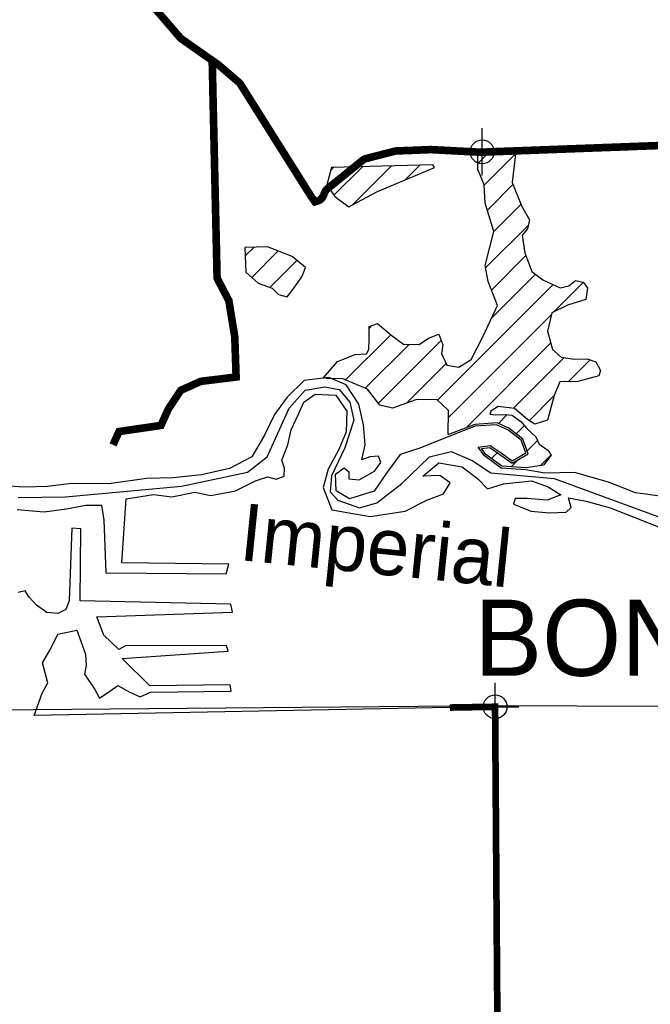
# Model space of a CAD drawing. Extents: x 192051 to 352051, y 710978 to 817615.
# Tile 4 of 85: x 226730 to 233358, y 723389 to 733727. Entities that reach past the tile are written whole.
import ezdxf

# ---------------------------------------------------------------- set-up
doc = ezdxf.new("R2010")
doc.units = 0
doc.header["$LTSCALE"] = 800
doc.header["$PDMODE"] = 34
doc.header["$PDSIZE"] = 250
doc.linetypes.add('PHANTOM', pattern=[0])
doc.layers.get('0').update_dxf_attribs({"linetype": 'CONTINUOUS'})
for name, color, linetype in [('COUNTY', 15, 'PHANTOM'), ('IR_PLINE', 7, 'CONTINUOUS'), ('MAJROADS', 9, 'CONTINUOUS'), ('SEC', 2, 'CONTINUOUS'), ('WATER', 4, 'CONTINUOUS'), ('WETDBA', 11, 'CONTINUOUS'), ('WETFILL', 12, 'CONTINUOUS'), ('WSHEDS', 3, 'CONTINUOUS')]:
    doc.layers.add(name, color=color, linetype=linetype)

# ---------------------------------------------------------------- blocks, each defined once
blk = doc.blocks.new('*X')
at = {"color": 0}
for p, q in [((231545, 732218), (231682, 732354)), ((231611, 731990), (231941, 732319)), ((229998, 732144), (230030, 732176)), ((230032, 731884), (230332, 732184)), ((230223, 731780), (230635, 732191)), ((230787, 732049), (230937, 732199)), ((231646, 731729), (231916, 732000)), ((231711, 731500), (232000, 731789)), ((231627, 731121), (232077, 731571)), ((229101, 731247), (229193, 731339)), ((229169, 731021), (229448, 731300)), ((231689, 730889), (232051, 731250)), ((229360, 730917), (229644, 731200)), ((231691, 730596), (232150, 731055)), ((231122, 729732), (232337, 730947)), ((232342, 730657), (232654, 730969)), ((231236, 729551), (232322, 730637)), ((230402, 730485), (230433, 730516)), ((230156, 729945), (230632, 730420)), ((230363, 729857), (230824, 730318)), ((230500, 729700), (231161, 730360)), ((231423, 729443), (232312, 730333)), ((230795, 729700), (231211, 730116)), ((231921, 729647), (232453, 730179)), ((232494, 729925), (232725, 730157)), ((232087, 729518), (232348, 729780)), ((231761, 729487), (231855, 729581)), ((231948, 729379), (232035, 729466)), ((232064, 729201), (232173, 729310)), ((231688, 729119), (231750, 729181)), ((232204, 729046), (232316, 729158)), ((231896, 729033), (231972, 729109))]:
    blk.add_line(p, q, dxfattribs=at)

msp = doc.modelspace()

# ---------------------------------------------------------------- linework, layer by layer
at = {"layer": 'COUNTY', "color": 0, "const_width": 70}
msp.add_lwpolyline([(247610, 721269), (242289, 721256), (231765, 721280), (231727, 726513), (231251, 726505)], dxfattribs=at)
at = {"layer": 'IR_PLINE', "color": 0}
msp.add_lwpolyline([(226714, 728712), (227211, 728719), (228431, 728829), (229125, 728975), (229330, 729136), (229563, 729647), (229731, 729837), (229936, 729873), (230089, 729844), (230199, 729713), (230243, 729523), (230148, 729231), (230009, 728938), (229994, 728770), (230075, 728683), (230301, 728602), (230484, 728653), (230747, 728858), (231039, 729136), (231265, 729194), (231485, 729099), (231682, 728968), (232347, 728909), (233647, 728434)], dxfattribs=at)
at = {"layer": 'MAJROADS', "color": 0}
msp.add_lwpolyline([(223239, 726452), (231722, 726527), (236943, 726505), (242206, 726499), (247521, 726608)], dxfattribs=at)
at = {"layer": 'SEC', "color": 0}
for p in [(231591, 732340), (231727, 726513)]:
    msp.add_point(p, dxfattribs=at)
at = {"layer": 'WATER', "color": 0}
for points in [[(233539, 728715), (233204, 728759), (232920, 728870), (232561, 728973), (232251, 728967), (232050, 729002), (231790, 729020), (231615, 729147), (231549, 729240), (231675, 729256), (231800, 729171), (231908, 729095), (232051, 729178), (232002, 729312), (231860, 729422), (231743, 729473), (231517, 729458), (231257, 729359), (230937, 729227), (230728, 729161), (230592, 728978), (230457, 728778), (230197, 728696), (230055, 728781), (230048, 728957), (230140, 729023), (230190, 728981), (230190, 728905), (230299, 728896), (230458, 728987), (230526, 729079), (230501, 729146), (230409, 729138), (230325, 729106), (230360, 729264), (230344, 729474), (230296, 729692), (230163, 729894), (229979, 729971), (229719, 729939), (229542, 729764), (229407, 729581), (229305, 729364), (229169, 729138), (228934, 729014), (228640, 728949), (228339, 728918), (228062, 728911), (227668, 728855), (227274, 728858), (227023, 728826), (226772, 728820), (226546, 728838)], [(226703, 728586), (226988, 728559), (227222, 728590), (227424, 728631), (227591, 728630), (227615, 728471), (227637, 727918), (228901, 727909), (228927, 728009), (227805, 728025), (227851, 728695), (228136, 728743), (228329, 728717), (228572, 728766), (228739, 728731), (228999, 728779), (229210, 728887), (229336, 728928), (229427, 728902), (229511, 728935), (229512, 729019), (229487, 729103), (229547, 729262), (229582, 729420), (229658, 729579), (229718, 729713), (229836, 729796), (230053, 729786), (230169, 729618), (230160, 729400), (230083, 729216), (229973, 729007), (229921, 728815), (230012, 728580), (230413, 728510), (230782, 728566), (231009, 728682), (231185, 728748), (231253, 728865), (231145, 728941), (230969, 728934), (231137, 729075), (231380, 729031), (231547, 728905), (231646, 728803), (231814, 728853), (232108, 728884), (232283, 728824), (232417, 728740), (232274, 728682), (232065, 728700), (231939, 728701), (231922, 728642), (232106, 728566), (232298, 728548), (232474, 728555), (232525, 728605), (232500, 728706), (232684, 728671), (232935, 728602), (233194, 728500), (233478, 728389)], [(226881, 726423), (226966, 726657), (227026, 726766), (226969, 726976), (227053, 727117), (227130, 727276), (227331, 727317), (227422, 727065), (227429, 726947), (227412, 726855), (227520, 726695), (227569, 726603), (227679, 726678), (227763, 726736), (227888, 726668), (227996, 726617), (228106, 726666), (228952, 726677), (228944, 726744), (228098, 726733), (227807, 727020), (228921, 727096), (228905, 727155), (227841, 727154), (227774, 727113), (227616, 727264), (227541, 727458), (228966, 727507), (228950, 727590), (227367, 727626), (227372, 728380), (227280, 728389), (227249, 727627), (227215, 727535), (227131, 727494), (227014, 727503), (226906, 727579), (226831, 727663), (226789, 727731), (226714, 727714)], [(231251, 726505), (226881, 726423)]]:
    msp.add_lwpolyline(points, dxfattribs=at)
at = {"layer": 'WETDBA', "color": 0}
for points in [[(232318, 729155), (232235, 729050), (232052, 729022), (231797, 729040), (231630, 729161), (231585, 729224), (231670, 729235), (231788, 729154), (231907, 729071), (232076, 729169), (232019, 729324), (231870, 729439), (231747, 729493), (231513, 729477), (231249, 729377), (231236, 729372), (231232, 729374), (231237, 729623), (231116, 729738), (230894, 729735), (230648, 729647), (230516, 729679), (230385, 729848), (230126, 729958), (229953, 729961), (229924, 729966), (230071, 730139), (230258, 730211), (230375, 730219), (230400, 730266), (230404, 730370), (230402, 730505), (230490, 730537), (230646, 730409), (230763, 730319), (230928, 730316), (231028, 730383), (231136, 730424), (231179, 730314), (231164, 730222), (231218, 730099), (231347, 730079), (231474, 730160), (231602, 730406), (231751, 730725), (231655, 730978), (231622, 731145), (231713, 731505), (231624, 731801), (231611, 731995), (231553, 732142), (231544, 732152), (231547, 732290), (231545, 732297), (231547, 732356), (231944, 732352), (231908, 732019), (232009, 731766), (232089, 731627), (232069, 731532), (232013, 731465), (232040, 731280), (232112, 731084), (232229, 730995), (232411, 730913), (232502, 730932), (232573, 730988), (232653, 730970), (232699, 730912), (232680, 730789), (232487, 730731), (232324, 730648), (232279, 730458), (232331, 730265), (232422, 730183), (232560, 730162), (232695, 730167), (232787, 730135), (232835, 730044), (232816, 729988), (232596, 729927), (232407, 729924), (232349, 729783), (232277, 729524), (232143, 729482), (232067, 729531), (231932, 729646), (231760, 729665), (231683, 729617), (231672, 729584), (231729, 729579), (231831, 729583), (231907, 729574), (231999, 729507), (232062, 729435), (232155, 729349), (232191, 729272), (232245, 729233), (232286, 729205)], [(231071, 732203), (230006, 732175), (229957, 731994), (230041, 731872), (230189, 731761), (230274, 731808), (230490, 731925), (231090, 732176)], [(229734, 731124), (229594, 731242), (229336, 731344), (229098, 731336), (229107, 731076), (229238, 730961), (229383, 730909), (229449, 730842), (229540, 730816), (229584, 730870), (229658, 730970), (229699, 731034)]]:
    msp.add_lwpolyline(points, close=True, dxfattribs=at)
at = {"layer": 'WSHEDS', "color": 0, "const_width": 80}
msp.add_lwpolyline([(228136, 733864), (228418, 733537, 0.062206), (228437, 733521), (228814, 733257, -0.025352), (228822, 733251), (229033, 733070, -0.074456), (229052, 733048), (229798, 731864, 0.017371), (229802, 731858), (229834, 731815), (229860, 731823, 0.230831), (229924, 731883), (229934, 731909, -0.133185), (229965, 731952), (230332, 732249, -0.107478), (230370, 732269), (230670, 732346, -0.053183), (230691, 732349), (231047, 732363, -0.023058), (231056, 732363), (231568, 732336, 0.022367), (231577, 732336), (233966, 732425, 0.281226)], format="xyb", dxfattribs=at)
msp.add_lwpolyline([(227711, 729263), (227775, 729403), (228215, 729467), (228294, 729642), (228424, 729836), (228634, 729930), (228839, 729955), (229005, 729976), (228991, 730395), (228929, 730776), (228805, 731014), (228754, 733280)], dxfattribs=at)

# ---------------------------------------------------------------- block references
at = {"layer": 'WETFILL', "color": 0}
msp.add_blockref('*X', (0, 0), dxfattribs=at)
msp.add_blockref('*X', (0, 0), dxfattribs=at)
msp.add_blockref('*X', (0, 0), dxfattribs=at)
msp.add_blockref('*X', (0, 0), dxfattribs=at)
msp.add_blockref('*X', (0, 0), dxfattribs=at)
msp.add_blockref('*X', (0, 0), dxfattribs=at)
msp.add_blockref('*X', (0, 0), dxfattribs=at)
msp.add_blockref('*X', (0, 0), dxfattribs=at)
msp.add_blockref('*X', (0, 0), dxfattribs=at)
msp.add_blockref('*X', (0, 0), dxfattribs=at)
msp.add_blockref('*X', (0, 0), dxfattribs=at)
msp.add_blockref('*X', (0, 0), dxfattribs=at)
msp.add_blockref('*X', (0, 0), dxfattribs=at)
msp.add_blockref('*X', (0, 0), dxfattribs=at)
msp.add_blockref('*X', (0, 0), dxfattribs=at)
msp.add_blockref('*X', (0, 0), dxfattribs=at)
msp.add_blockref('*X', (0, 0), dxfattribs=at)
msp.add_blockref('*X', (0, 0), dxfattribs=at)
msp.add_blockref('*X', (0, 0), dxfattribs=at)
msp.add_blockref('*X', (0, 0), dxfattribs=at)
msp.add_blockref('*X', (0, 0), dxfattribs=at)
msp.add_blockref('*X', (0, 0), dxfattribs=at)
msp.add_blockref('*X', (0, 0), dxfattribs=at)
msp.add_blockref('*X', (0, 0), dxfattribs=at)
msp.add_blockref('*X', (0, 0), dxfattribs=at)
msp.add_blockref('*X', (0, 0), dxfattribs=at)
msp.add_blockref('*X', (0, 0), dxfattribs=at)
msp.add_blockref('*X', (0, 0), dxfattribs=at)
msp.add_blockref('*X', (0, 0), dxfattribs=at)
msp.add_blockref('*X', (0, 0), dxfattribs=at)
msp.add_blockref('*X', (0, 0), dxfattribs=at)
msp.add_blockref('*X', (0, 0), dxfattribs=at)
msp.add_blockref('*X', (0, 0), dxfattribs=at)
msp.add_blockref('*X', (0, 0), dxfattribs=at)
msp.add_blockref('*X', (0, 0), dxfattribs=at)
msp.add_blockref('*X', (0, 0), dxfattribs=at)
msp.add_blockref('*X', (0, 0), dxfattribs=at)
msp.add_blockref('*X', (0, 0), dxfattribs=at)
msp.add_blockref('*X', (0, 0), dxfattribs=at)
msp.add_blockref('*X', (0, 0), dxfattribs=at)
msp.add_blockref('*X', (0, 0), dxfattribs=at)
msp.add_blockref('*X', (0, 0), dxfattribs=at)
msp.add_blockref('*X', (0, 0), dxfattribs=at)
msp.add_blockref('*X', (0, 0), dxfattribs=at)
msp.add_blockref('*X', (0, 0), dxfattribs=at)
msp.add_blockref('*X', (0, 0), dxfattribs=at)
msp.add_blockref('*X', (0, 0), dxfattribs=at)
msp.add_blockref('*X', (0, 0), dxfattribs=at)
msp.add_blockref('*X', (0, 0), dxfattribs=at)
msp.add_blockref('*X', (0, 0), dxfattribs=at)
msp.add_blockref('*X', (0, 0), dxfattribs=at)
msp.add_blockref('*X', (0, 0), dxfattribs=at)
msp.add_blockref('*X', (0, 0), dxfattribs=at)
msp.add_blockref('*X', (0, 0), dxfattribs=at)
msp.add_blockref('*X', (0, 0), dxfattribs=at)
msp.add_blockref('*X', (0, 0), dxfattribs=at)
msp.add_blockref('*X', (0, 0), dxfattribs=at)
msp.add_blockref('*X', (0, 0), dxfattribs=at)
msp.add_blockref('*X', (0, 0), dxfattribs=at)
msp.add_blockref('*X', (0, 0), dxfattribs=at)
msp.add_blockref('*X', (0, 0), dxfattribs=at)
msp.add_blockref('*X', (0, 0), dxfattribs=at)
msp.add_blockref('*X', (0, 0), dxfattribs=at)
msp.add_blockref('*X', (0, 0), dxfattribs=at)
msp.add_blockref('*X', (0, 0), dxfattribs=at)
msp.add_blockref('*X', (0, 0), dxfattribs=at)
msp.add_blockref('*X', (0, 0), dxfattribs=at)
msp.add_blockref('*X', (0, 0), dxfattribs=at)
msp.add_blockref('*X', (0, 0), dxfattribs=at)
msp.add_blockref('*X', (0, 0), dxfattribs=at)
msp.add_blockref('*X', (0, 0), dxfattribs=at)
msp.add_blockref('*X', (0, 0), dxfattribs=at)
msp.add_blockref('*X', (0, 0), dxfattribs=at)
msp.add_blockref('*X', (0, 0), dxfattribs=at)
msp.add_blockref('*X', (0, 0), dxfattribs=at)
msp.add_blockref('*X', (0, 0), dxfattribs=at)
msp.add_blockref('*X', (0, 0), dxfattribs=at)
msp.add_blockref('*X', (0, 0), dxfattribs=at)
msp.add_blockref('*X', (0, 0), dxfattribs=at)
msp.add_blockref('*X', (0, 0), dxfattribs=at)
msp.add_blockref('*X', (0, 0), dxfattribs=at)
msp.add_blockref('*X', (0, 0), dxfattribs=at)
msp.add_blockref('*X', (0, 0), dxfattribs=at)
msp.add_blockref('*X', (0, 0), dxfattribs=at)
msp.add_blockref('*X', (0, 0), dxfattribs=at)
msp.add_blockref('*X', (0, 0), dxfattribs=at)
msp.add_blockref('*X', (0, 0), dxfattribs=at)
msp.add_blockref('*X', (0, 0), dxfattribs=at)
msp.add_blockref('*X', (0, 0), dxfattribs=at)
msp.add_blockref('*X', (0, 0), dxfattribs=at)
msp.add_blockref('*X', (0, 0), dxfattribs=at)
msp.add_blockref('*X', (0, 0), dxfattribs=at)
msp.add_blockref('*X', (0, 0), dxfattribs=at)
msp.add_blockref('*X', (0, 0), dxfattribs=at)
msp.add_blockref('*X', (0, 0), dxfattribs=at)
msp.add_blockref('*X', (0, 0), dxfattribs=at)
msp.add_blockref('*X', (0, 0), dxfattribs=at)
msp.add_blockref('*X', (0, 0), dxfattribs=at)
msp.add_blockref('*X', (0, 0), dxfattribs=at)
msp.add_blockref('*X', (0, 0), dxfattribs=at)

# ---------------------------------------------------------------- texts
at = {"layer": 'MAJROADS', "color": 0}
msp.add_text('BONITA BEACH RD', height=800, dxfattribs=at).set_placement((231507, 726838))
at = {"layer": 'WATER', "color": 0}
msp.add_text('Imperial', height=600, rotation=354.1769, dxfattribs=at).set_placement((229026, 728055))

doc.saveas('drawing.dxf')
